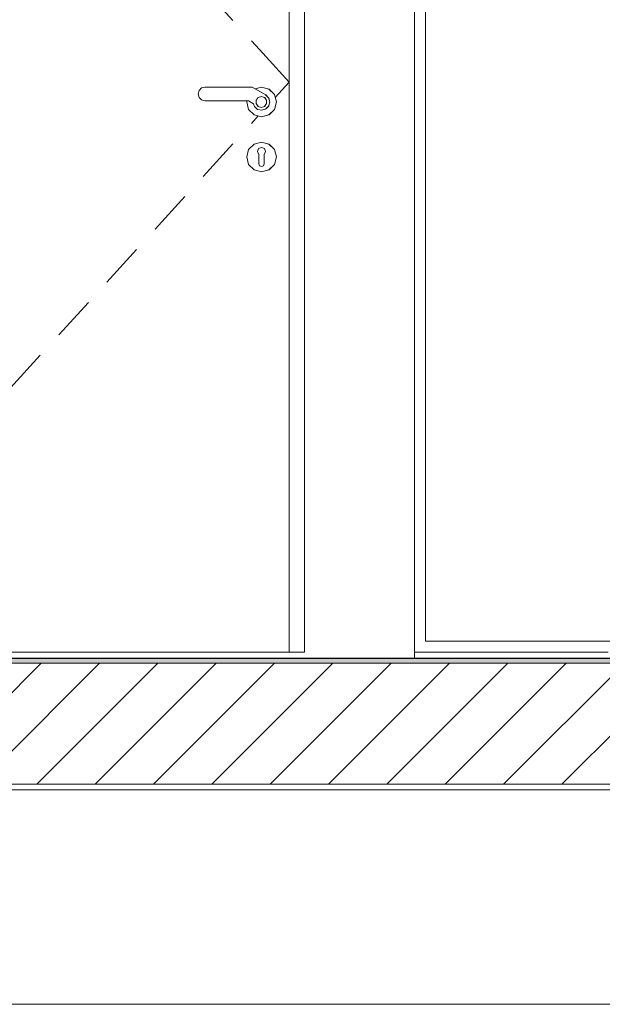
# Model space of a CAD drawing. Header units: millimetres. Extents: x 17009 to 157603, y -19950 to 21829.
# Tile 174 of 208: x 58773 to 59832, y 16190 to 17980. Entities that reach past the tile are written whole.
import ezdxf

# ---------------------------------------------------------------- set-up
doc = ezdxf.new("R2010")
doc.units = ezdxf.units.MM
doc.header["$MEASUREMENT"] = 0
for name, color, linetype in [('01-STR_Dalles.ARCHI', 7, 'Continuous'), ('02-CCO_Montants cloisons démontables.ARCHI', 7, 'Continuous'), ('04-SOE_Cloisons .ARCHI', 7, 'Continuous'), ('04-SOE_Faux Plafond.ARCHI', 7, 'Continuous'), ('04-SOE_Revetement de sol.ARCHI', 7, 'Continuous'), ('05-INF _ COTATIONS.ARCHI', 7, 'Continuous'), ('Portes Archicad', 7, 'Continuous')]:
    doc.layers.add(name, color=color, linetype=linetype)
doc.styles.add('STYLE_GENERE_1', font='arial.ttf')
doc.dimstyles.new('STYLE_GENERE__1', dxfattribs={"dimtxt": 150, "dimasz": 114, "dimexe": 0.18, "dimexo": 400, "dimgap": 0, "dimtad": 1, "dimlfac": 0.001, "dimzin": 0, "dimdsep": 46, "dimtxsty": 'STYLE_GENERE_1', "dimblk": 'ARROWHEAD_2', "dimblk1": 'ARROWHEAD_2', "dimblk2": 'ARROWHEAD_2', "dimcen": 0.09, "dimclrd": 8, "dimclre": 8, "dimclrt": 8, "dimazin": 0, "dimtfac": 1, "dimtdec": 4, "dimtmove": 0, "dimatfit": 3, "dimfxl": 0, "dimtolj": 1, "dimtzin": 0, "dimarcsym": 0})
doc.dimstyles.new('STYLE_GENERE__2', dxfattribs={"dimtxt": 150, "dimasz": 114, "dimexe": 0.18, "dimexo": 400, "dimgap": 0, "dimtad": 1, "dimlfac": 0.001, "dimzin": 0, "dimdsep": 46, "dimtxsty": 'STYLE_GENERE_1', "dimblk": 'ARROWHEAD_2', "dimblk1": 'ARROWHEAD_2', "dimblk2": 'ARROWHEAD_2', "dimcen": 0.09, "dimclrd": 8, "dimclre": 8, "dimclrt": 8, "dimazin": 0, "dimtfac": 1, "dimtdec": 4, "dimtmove": 2, "dimatfit": 3, "dimfxl": 0, "dimtolj": 1, "dimtzin": 0, "dimarcsym": 0})

# ---------------------------------------------------------------- blocks, each defined once
blk = doc.blocks.new('Élément de coupe_78_1')
at = {"layer": '01-STR_Dalles.ARCHI', "linetype": 'Continuous', "lineweight": 0, "true_color": 0x000000}
h = blk.add_hatch(dxfattribs=at)
h.set_pattern_fill('Hachure_simple_0001', color=18, style=0, pattern_type=2)
h.set_pattern_definition([(45, (0, 0), (-53.03301, 53.03301), [])])
h.paths.add_polyline_path([(30243.7, 16590), (76016, 16590), (76016, 16810), (30243.7, 16810)])
at = {"layer": '01-STR_Dalles.ARCHI', "color": 7, "linetype": 'Continuous', "lineweight": 5}
for p, q in [((75716, 16810), (47432.8, 16810)), ((76016, 16590), (30462.5, 16590))]:
    blk.add_line(p, q, dxfattribs=at)
blk = doc.blocks.new('Élément de coupe_486_1')
at = {"layer": '04-SOE_Faux Plafond.ARCHI', "color": 7, "linetype": 'Continuous', "lineweight": 5}
for p, q in [((77255.2, 16580), (58154.7, 16580)), ((77255.2, 16190), (58154.7, 16190))]:
    blk.add_line(p, q, dxfattribs=at)
blk = doc.blocks.new('Élément de coupe_527_1')
at = {"layer": '04-SOE_Cloisons .ARCHI', "color": 7, "linetype": 'Continuous', "lineweight": 5}
blk.add_line((59490.7, 16819), (61918.1, 16819), dxfattribs=at)
blk = doc.blocks.new('Élément de coupe_562_1')
at = {"layer": '04-SOE_Revetement de sol.ARCHI', "linetype": 'Continuous', "lineweight": 0, "true_color": 0x3f3f3f}
blk.add_hatch(color=250, dxfattribs=at).paths.add_polyline_path([(75716, 16818.6), (47432.8, 16818.6), (47432.8, 16810), (75716, 16810)])
at = {"layer": '04-SOE_Revetement de sol.ARCHI', "color": 7, "linetype": 'Continuous', "lineweight": 5}
blk.add_line((75716, 16818.6), (47432.8, 16818.6), dxfattribs=at)
blk = doc.blocks.new('Élément de coupe_954_1')
at = {"layer": 'Portes Archicad', "color": 7, "linetype": 'Continuous', "lineweight": 5}
for p, q in [((59262.8, 16830), (59262.8, 18902)), ((59290.8, 18890), (59290.8, 16830)), ((59106.8, 18037.2), (59160.7, 17978)), ((59194.4, 17941.1), (59208.9, 17925.1)), ((59208.9, 17925.1), (59262.8, 17866)), ((59237.6, 17838.3), (59262.8, 17866)), ((59097.4, 17844.5), (59099.1, 17850.8)), ((59099.1, 17838.2), (59097.4, 17844.5)), ((59099.1, 17850.8), (59103.7, 17855.4)), ((59103.7, 17855.4), (59109.5, 17857)), ((59109.5, 17857), (59195.8, 17857)), ((59195.8, 17857), (59220.4, 17842.7)), ((59201.1, 17853.9), (59212.7, 17857)), ((59212.7, 17857), (59226.2, 17853.4)), ((59212.8, 17857), (59226.3, 17853.4)), ((59219.8, 17843.1), (59220.2, 17843)), ((59220.2, 17843), (59224.4, 17838.8)), ((59220.4, 17842.7), (59225.6, 17837.7)), ((59226.2, 17853.4), (59236.1, 17843.5)), ((59226.3, 17853.4), (59236.2, 17843.5)), ((59236.1, 17843.5), (59239.7, 17830)), ((59236.2, 17843.5), (59239.8, 17830)), ((59103.7, 17833.6), (59099.1, 17838.2)), ((59109.5, 17832), (59103.7, 17833.6)), ((59189.1, 17832), (59109.5, 17832)), ((59185.7, 17830), (59186.3, 17832)), ((59189.3, 17816.5), (59185.7, 17830)), ((59198.2, 17826.7), (59189.1, 17832)), ((59199.9, 17821.7), (59198.2, 17826.7)), ((59203, 17833.1), (59206.6, 17838.1)), ((59203, 17826.9), (59203, 17833.1)), ((59206.6, 17821.9), (59203, 17826.9)), ((59206.6, 17838.1), (59212.5, 17840)), ((59212.5, 17840), (59218.3, 17838.1)), ((59218.3, 17838.1), (59222, 17833.1)), ((59218.3, 17838.1), (59218.4, 17838.1)), ((59222, 17826.9), (59218.3, 17821.9)), ((59218.4, 17838.1), (59218.4, 17838.1)), ((59218.4, 17838.1), (59222, 17833.1)), ((59222, 17826.9), (59218.4, 17821.9)), ((59222, 17833.1), (59222, 17826.9)), ((59222, 17833.1), (59222, 17826.9)), ((59225.6, 17837.7), (59227.6, 17830.2)), ((59225.6, 17837.7), (59225.7, 17837.5)), ((59225.7, 17837.5), (59227.7, 17830)), ((59227.6, 17830.2), (59225.8, 17822.8)), ((59227.7, 17830), (59225.9, 17823.3)), ((59239.7, 17830), (59236.1, 17816.5)), ((59239.8, 17830), (59236.2, 17816.5)), ((59199.2, 17806.6), (59189.3, 17816.5)), ((59212.7, 17803), (59199.2, 17806.6)), ((59205.6, 17816.5), (59199.9, 17821.7)), ((59213.1, 17814.9), (59205.6, 17816.5)), ((59212.5, 17820), (59206.6, 17821.9)), ((59218.3, 17821.9), (59212.5, 17820)), ((59226.2, 17806.6), (59212.7, 17803)), ((59226.3, 17806.6), (59212.8, 17803)), ((59220.5, 17817.2), (59213.1, 17814.9)), ((59218.4, 17821.9), (59218.3, 17821.9)), ((59218.4, 17821.9), (59218.4, 17821.9)), ((59220.2, 17817), (59218.8, 17816.6)), ((59225.8, 17822.8), (59220.5, 17817.2)), ((59225.7, 17822.5), (59222.8, 17819.6)), ((59225.8, 17822.7), (59225.7, 17822.5)), ((59236.1, 17816.5), (59226.2, 17806.6)), ((59236.2, 17816.5), (59226.3, 17806.6)), ((59194.4, 17790.9), (59206.8, 17804.6)), ((59106.8, 17694.8), (59160.7, 17754)), ((59189.3, 17743.5), (59199.2, 17753.4)), ((59199.2, 17753.4), (59212.7, 17757)), ((59212.7, 17757), (59226.2, 17753.4)), ((59212.8, 17757), (59226.3, 17753.4)), ((59226.2, 17753.4), (59236.1, 17743.5)), ((59226.3, 17753.4), (59236.2, 17743.5)), ((59185.7, 17730), (59189.3, 17743.5)), ((59205.3, 17739.7), (59206, 17741.6)), ((59205.3, 17739.7), (59207.7, 17734.4)), ((59206, 17741.6), (59207.3, 17745.1)), ((59207.3, 17745.1), (59212.7, 17747.4)), ((59207.7, 17732.9), (59207.7, 17734.4)), ((59212.7, 17747.4), (59212.7, 17747.4)), ((59212.7, 17747.4), (59218.1, 17745.1)), ((59220.2, 17739.7), (59217.7, 17734.4)), ((59217.7, 17734.4), (59217.7, 17732.9)), ((59218.1, 17745.1), (59219.4, 17741.6)), ((59219.4, 17741.6), (59220.2, 17739.7)), ((59236.1, 17743.5), (59239.7, 17730)), ((59236.2, 17743.5), (59239.8, 17730)), ((59189.3, 17716.5), (59185.7, 17730)), ((59199.2, 17706.6), (59189.3, 17716.5)), ((59207.7, 17732.9), (59207.7, 17730)), ((59207.7, 17730), (59207.7, 17727.1)), ((59207.7, 17727.1), (59207.7, 17721.3)), ((59207.7, 17721.3), (59207.7, 17717.5)), ((59209.2, 17714), (59207.7, 17717.5)), ((59217.7, 17717.5), (59216.3, 17714)), ((59217.7, 17732.9), (59217.7, 17730)), ((59217.7, 17730), (59217.7, 17727.1)), ((59217.7, 17727.1), (59217.7, 17721.3)), ((59217.7, 17721.3), (59217.7, 17717.5)), ((59236.1, 17716.5), (59226.2, 17706.6)), ((59236.2, 17716.5), (59226.3, 17706.6)), ((59239.7, 17730), (59236.1, 17716.5)), ((59239.8, 17730), (59236.2, 17716.5)), ((59212.7, 17703), (59199.2, 17706.6)), ((59212.7, 17712.5), (59209.2, 17714)), ((59216.3, 17714), (59212.7, 17712.5)), ((59212.7, 17712.5), (59212.7, 17712.5)), ((59226.2, 17706.6), (59212.7, 17703)), ((59226.3, 17706.6), (59212.8, 17703)), ((59019.3, 17598.7), (59073.1, 17657.9)), ((58931.7, 17502.6), (58985.6, 17561.8)), ((58844.1, 17406.5), (58898, 17465.7)), ((58756.6, 17310.5), (58810.5, 17369.6)), ((58318.8, 16830), (59262.8, 16830)), ((59290.8, 16830), (59262.8, 16830))]:
    blk.add_line(p, q, dxfattribs=at)
blk = doc.blocks.new('Élément de coupe_955_1')
at = {"layer": '04-SOE_Cloisons .ARCHI', "color": 7, "linetype": 'Continuous', "lineweight": 5}
for p in [(59490.7, 18919), (58290.8, 16819)]:
    blk.add_line(p, (59490.7, 16819), dxfattribs=at)
blk = doc.blocks.new('Élément de coupe_956_1')
at = {"layer": '02-CCO_Montants cloisons démontables.ARCHI', "color": 7, "linetype": 'Continuous', "lineweight": 5}
for p, q in [((59510.8, 16850), (59850.1, 16850)), ((59870.1, 16850), (59986.5, 16850)), ((60006.5, 16850), (60249.8, 16850)), ((60299.8, 16850), (60382, 16850)), ((60402, 16850), (60545.7, 16850)), ((60697.6, 16850), (60703, 16850)), ((59490.8, 16830), (59842.7, 16830)), ((59862.7, 16830), (59982.9, 16830)), ((60002.9, 16830), (60244.8, 16830)), ((60304.8, 16830), (60389.4, 16830)), ((60409.4, 16830), (60545.7, 16830)), ((60697.6, 16830), (60713, 16830))]:
    blk.add_line(p, q, dxfattribs=at)
blk = doc.blocks.new('Élément de coupe_1071_1')
at = {"layer": '02-CCO_Montants cloisons démontables.ARCHI', "color": 7, "linetype": 'Continuous', "lineweight": 5}
for p, q in [((59490.8, 16830), (59490.8, 18930)), ((59510.8, 16850), (59510.8, 18910))]:
    blk.add_line(p, q, dxfattribs=at)
blk = doc.blocks.new('*D1248')
at = {"layer": '05-INF _ COTATIONS.ARCHI', "color": 8, "linetype": 'Continuous', "lineweight": 5}
for p, q in [((74274.4, 19430), (74274.4, 19503.3)), ((74349.4, 19386.7), (74199.4, 19473.3)), ((74674.4, 19430), (74161.9, 19430)), ((74274.4, 16830), (74274.4, 19430)), ((74199.4, 16873.3), (74349.4, 16786.7)), ((74386.9, 16830), (73874.4, 16830)), ((74274.4, 16756.7), (74274.4, 16830))]:
    blk.add_line(p, q, dxfattribs=at)
at = {"layer": '05-INF _ COTATIONS.ARCHI', "color": 8, "lineweight": 5, "insert": (74245.8, 17414.7), "char_height": 150, "attachment_point": 7, "rotation": 90, "style": 'STYLE_GENERE_1'}
blk.add_mtext('\\A1;{\\pql;\\fArial|b0|i0|c0|p0;\\W1.000000;2,60}', dxfattribs=at)
blk = doc.blocks.new('ARROWHEAD_2')
at = {"color": 0, "linetype": 'Continuous', "lineweight": 0}
for p, q in [((-0.378, -0.655), (0.378, 0.655)), ((0, 0), (-1, 0))]:
    blk.add_line(p, q, dxfattribs=at)
blk = doc.blocks.new('*D1254')
at = {"layer": '05-INF _ COTATIONS.ARCHI', "color": 8, "linetype": 'Continuous', "lineweight": 5}
for p, q in [((75558.9, 19710), (75558.9, 19783.3)), ((75633.9, 19666.7), (75483.9, 19753.3)), ((75671.4, 19710), (75158.9, 19710)), ((75558.9, 16830), (75558.9, 19710)), ((75483.9, 16873.3), (75633.9, 16786.7)), ((75958.9, 16830), (75446.4, 16830)), ((75558.9, 16756.7), (75558.9, 16830))]:
    blk.add_line(p, q, dxfattribs=at)
at = {"layer": '05-INF _ COTATIONS.ARCHI', "color": 8, "lineweight": 5, "insert": (75528.9, 18069.8), "char_height": 150, "attachment_point": 7, "rotation": 90, "style": 'STYLE_GENERE_1'}
blk.add_mtext('\\A1;{\\pql;\\fArial|b0|i0|c0|p0;\\W1.000000;2,88}', dxfattribs=at)

msp = doc.modelspace()

# ---------------------------------------------------------------- block references
at = {"layer": '01-STR_Dalles.ARCHI', "lineweight": 0}
msp.add_blockref('Élément de coupe_78_1', (0, 0), dxfattribs=at)
at = {"layer": '02-CCO_Montants cloisons démontables.ARCHI', "lineweight": 0}
for name in ['Élément de coupe_1071_1', 'Élément de coupe_956_1']:
    msp.add_blockref(name, (0, 0), dxfattribs=at)
at = {"layer": '04-SOE_Cloisons .ARCHI', "lineweight": 0}
for name in ['Élément de coupe_955_1', 'Élément de coupe_527_1']:
    msp.add_blockref(name, (0, 0), dxfattribs=at)
at = {"layer": '04-SOE_Faux Plafond.ARCHI', "lineweight": 0}
msp.add_blockref('Élément de coupe_486_1', (0, 0), dxfattribs=at)
at = {"layer": '04-SOE_Revetement de sol.ARCHI', "lineweight": 0}
msp.add_blockref('Élément de coupe_562_1', (0, 0), dxfattribs=at)
at = {"layer": 'Portes Archicad', "lineweight": 0}
msp.add_blockref('Élément de coupe_954_1', (0, 0), dxfattribs=at)

# ---------------------------------------------------------------- dimensions: what is measured, and where the dimension line sits
at = {"layer": '05-INF _ COTATIONS.ARCHI', "color": 8, "linetype": 'Continuous', "lineweight": 5}
for base, p1, p2, dimstyle, picture, middle in [((75558.857, 19710), (75601.137, 16830), (53074.251, 19710), 'STYLE_GENERE__1', '*D1254', (75453.857, 18263.997)), ((74274.392, 19430), (52616.345, 16830), (74475.657, 19430), 'STYLE_GENERE__2', '*D1248', (74170.821, 17608.857))]:
    dim = msp.add_linear_dim(base=base, p1=p1, p2=p2, angle=90, dimstyle=dimstyle, dxfattribs=at)
    dim.commit()
    dim.dimension.update_dxf_attribs({"geometry": picture, "text_midpoint": middle, "dimtype": 160, "text_rotation": 90})

doc.saveas('drawing.dxf')
